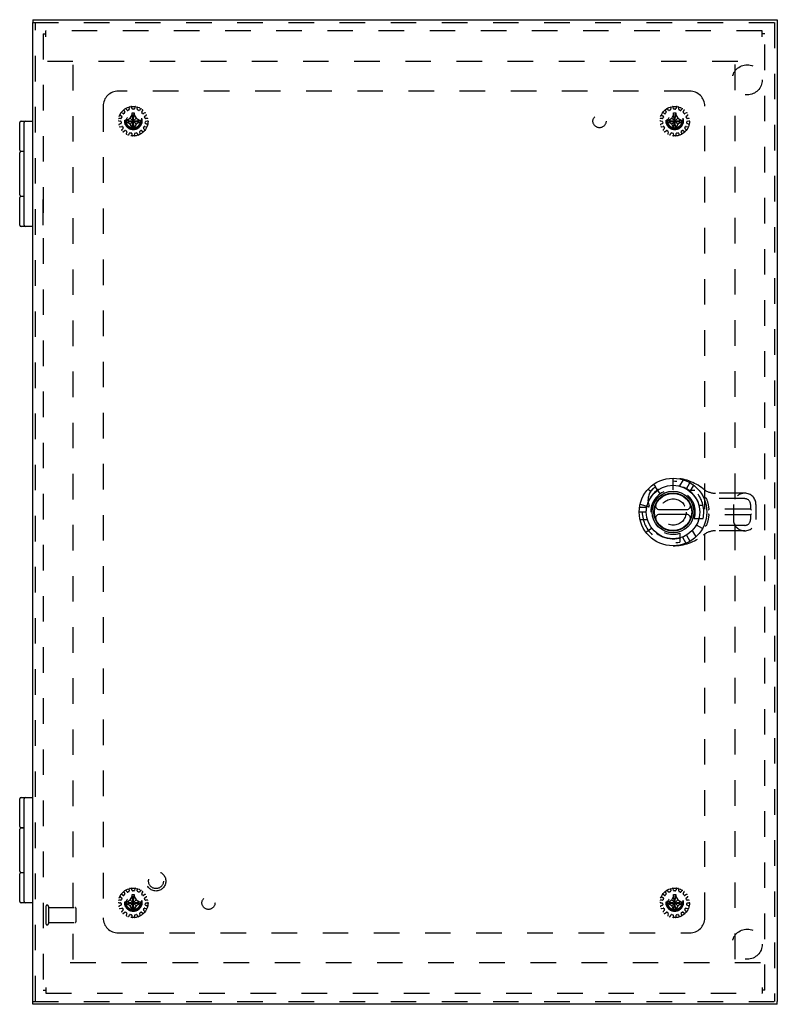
# Model space of a CAD drawing. Header units: inches. Extents: x 0 to 77.3, y 0 to 50.
# Tile 10 of 14: x 20.2 to 32.8, y 17.5 to 33.9. Entities that reach past the tile are written whole.
import ezdxf

# ---------------------------------------------------------------- set-up
doc = ezdxf.new("R2010")
doc.units = ezdxf.units.IN
doc.header["$LTSCALE"] = 4.25
doc.header["$MEASUREMENT"] = 0
doc.linetypes.add('HIDDEN', pattern=[0.2, 0.1, -0.1])
for name, color, linetype in [('DEFAULT_2', 8, 'HIDDEN'), ('DOOR_ASSEMBLY', 7, 'CONTINUOUS'), ('SUBPANEL', 7, 'CONTINUOUS')]:
    doc.layers.add(name, color=color, linetype=linetype)

msp = doc.modelspace()

# ---------------------------------------------------------------- linework, layer by layer
at = {"layer": 'DEFAULT_2', "color": 8, "linetype": 'HIDDEN'}
for p, q in [((20.625, 33.654), (20.625, 17.75)), ((20.625, 33.654), (20.673, 33.654)), ((20.673, 33.607), (20.673, 33.702)), ((32.577, 33.702), (20.673, 33.702)), ((32.577, 33.607), (32.577, 33.702)), ((32.625, 33.654), (32.577, 33.654)), ((32.625, 17.75), (32.625, 33.654)), ((20.698, 33.202), (32.552, 33.202)), ((21.125, 18.262), (21.125, 33.142)), ((32.125, 33.142), (32.125, 18.262)), ((22.054, 32.429), (22.058, 32.4)), ((22.106, 32.41), (22.098, 32.438)), ((22.153, 32.438), (22.145, 32.41)), ((22.192, 32.4), (22.196, 32.429)), ((31.054, 32.429), (31.058, 32.4)), ((31.106, 32.41), (31.098, 32.438)), ((31.153, 32.438), (31.145, 32.41)), ((31.192, 32.4), (31.196, 32.429)), ((21.909, 32.301), (21.933, 32.285)), ((21.957, 32.327), (21.931, 32.34)), ((21.937, 32.274), (21.931, 32.255)), ((21.968, 32.381), (21.984, 32.356)), ((21.982, 32.344), (21.969, 32.329)), ((22.023, 32.385), (22.004, 32.406)), ((22.053, 32.39), (22.034, 32.382)), ((22.076, 32.252), (22.107, 32.307)), ((22.107, 32.062), (22.143, 32.343)), ((22.107, 32.342), (22.107, 32.343)), ((22.143, 32.062), (22.107, 32.343)), ((22.107, 32.307), (22.107, 32.342)), ((22.107, 32.098), (22.143, 32.307)), ((22.143, 32.098), (22.107, 32.307)), ((22.135, 32.403), (22.115, 32.403)), ((22.143, 32.343), (22.143, 32.342)), ((22.143, 32.342), (22.143, 32.307)), ((22.143, 32.307), (22.175, 32.252)), ((22.216, 32.382), (22.198, 32.39)), ((22.246, 32.406), (22.228, 32.385)), ((22.267, 32.356), (22.282, 32.381)), ((22.281, 32.329), (22.268, 32.344)), ((22.319, 32.34), (22.293, 32.327)), ((22.319, 32.255), (22.313, 32.274)), ((22.317, 32.285), (22.341, 32.301)), ((30.909, 32.301), (30.933, 32.285)), ((30.957, 32.327), (30.931, 32.34)), ((30.937, 32.274), (30.931, 32.255)), ((30.968, 32.381), (30.984, 32.356)), ((30.982, 32.344), (30.969, 32.329)), ((31.023, 32.385), (31.004, 32.406)), ((31.053, 32.39), (31.034, 32.382)), ((31.076, 32.252), (31.107, 32.307)), ((31.107, 32.062), (31.143, 32.343)), ((31.107, 32.342), (31.107, 32.343)), ((31.143, 32.062), (31.107, 32.343)), ((31.107, 32.307), (31.107, 32.342)), ((31.107, 32.098), (31.143, 32.307)), ((31.143, 32.098), (31.107, 32.307)), ((31.135, 32.403), (31.115, 32.403)), ((31.143, 32.343), (31.143, 32.342)), ((31.143, 32.342), (31.143, 32.307)), ((31.143, 32.307), (31.175, 32.252)), ((31.216, 32.382), (31.198, 32.39)), ((31.246, 32.406), (31.228, 32.385)), ((31.267, 32.356), (31.282, 32.381)), ((31.281, 32.329), (31.268, 32.344)), ((31.319, 32.34), (31.293, 32.327)), ((31.319, 32.255), (31.313, 32.274)), ((31.317, 32.285), (31.341, 32.301)), ((21.888, 32.205), (21.916, 32.2)), ((21.921, 32.248), (21.892, 32.249)), ((21.92, 32.161), (21.894, 32.15)), ((21.907, 32.108), (21.935, 32.115)), ((21.924, 32.191), (21.926, 32.171)), ((21.946, 32.11), (21.956, 32.093)), ((21.985, 32.22), (22.265, 32.184)), ((21.985, 32.22), (21.986, 32.22)), ((21.985, 32.184), (22.265, 32.22)), ((21.986, 32.184), (21.985, 32.184)), ((21.986, 32.22), (22.021, 32.22)), ((22.021, 32.184), (21.986, 32.184)), ((22.021, 32.22), (22.076, 32.252)), ((22.021, 32.22), (22.23, 32.184)), ((22.021, 32.184), (22.23, 32.22)), ((22.076, 32.153), (22.021, 32.184)), ((22.076, 32.153), (22.175, 32.252)), ((22.175, 32.153), (22.076, 32.252)), ((22.107, 32.098), (22.076, 32.153)), ((22.107, 32.063), (22.107, 32.098)), ((22.175, 32.153), (22.143, 32.098)), ((22.143, 32.098), (22.143, 32.063)), ((22.175, 32.252), (22.23, 32.22)), ((22.23, 32.184), (22.175, 32.153)), ((22.23, 32.22), (22.265, 32.22)), ((22.265, 32.184), (22.23, 32.184)), ((22.265, 32.22), (22.265, 32.22)), ((22.265, 32.184), (22.265, 32.184)), ((22.294, 32.093), (22.304, 32.11)), ((22.315, 32.115), (22.343, 32.108)), ((22.324, 32.171), (22.326, 32.191)), ((22.358, 32.249), (22.329, 32.248)), ((22.357, 32.15), (22.33, 32.161)), ((22.334, 32.2), (22.363, 32.205)), ((30.888, 32.205), (30.916, 32.2)), ((30.921, 32.248), (30.892, 32.249)), ((30.92, 32.161), (30.894, 32.15)), ((30.907, 32.108), (30.935, 32.115)), ((30.924, 32.191), (30.926, 32.171)), ((30.946, 32.11), (30.956, 32.093)), ((30.985, 32.184), (31.265, 32.22)), ((30.985, 32.22), (30.986, 32.22)), ((30.985, 32.22), (31.265, 32.184)), ((30.986, 32.184), (30.985, 32.184)), ((30.986, 32.22), (31.021, 32.22)), ((31.021, 32.184), (30.986, 32.184)), ((31.021, 32.22), (31.076, 32.252)), ((31.021, 32.184), (31.23, 32.22)), ((31.021, 32.22), (31.23, 32.184)), ((31.076, 32.153), (31.021, 32.184)), ((31.076, 32.153), (31.175, 32.252)), ((31.175, 32.153), (31.076, 32.252)), ((31.107, 32.098), (31.076, 32.153)), ((31.107, 32.063), (31.107, 32.098)), ((31.175, 32.153), (31.143, 32.098)), ((31.143, 32.098), (31.143, 32.063)), ((31.175, 32.252), (31.23, 32.22)), ((31.23, 32.184), (31.175, 32.153)), ((31.23, 32.22), (31.265, 32.22)), ((31.265, 32.184), (31.23, 32.184)), ((31.265, 32.22), (31.265, 32.22)), ((31.265, 32.184), (31.265, 32.184)), ((31.294, 32.093), (31.304, 32.11)), ((31.315, 32.115), (31.343, 32.108)), ((31.324, 32.171), (31.326, 32.191)), ((31.358, 32.249), (31.329, 32.248)), ((31.357, 32.15), (31.33, 32.161)), ((31.334, 32.2), (31.363, 32.205)), ((21.955, 32.081), (21.935, 32.06)), ((21.964, 32.028), (21.987, 32.045)), ((21.999, 32.046), (22.015, 32.034)), ((22.019, 32.022), (22.009, 31.995)), ((22.049, 31.977), (22.063, 32.003)), ((22.074, 32.008), (22.093, 32.004)), ((22.101, 31.995), (22.103, 31.966)), ((22.107, 32.062), (22.107, 32.063)), ((22.143, 32.063), (22.143, 32.062)), ((22.147, 31.966), (22.149, 31.995)), ((22.157, 32.004), (22.177, 32.008)), ((22.188, 32.003), (22.201, 31.977)), ((22.241, 31.995), (22.232, 32.022)), ((22.235, 32.034), (22.251, 32.046)), ((22.263, 32.045), (22.286, 32.028)), ((22.316, 32.06), (22.296, 32.081)), ((30.955, 32.081), (30.935, 32.06)), ((30.964, 32.028), (30.987, 32.045)), ((30.999, 32.046), (31.015, 32.034)), ((31.019, 32.022), (31.009, 31.995)), ((31.049, 31.977), (31.063, 32.003)), ((31.074, 32.008), (31.093, 32.004)), ((31.101, 31.995), (31.103, 31.966)), ((31.107, 32.062), (31.107, 32.063)), ((31.143, 32.063), (31.143, 32.062)), ((31.147, 31.966), (31.149, 31.995)), ((31.157, 32.004), (31.177, 32.008)), ((31.188, 32.003), (31.201, 31.977)), ((31.241, 31.995), (31.232, 32.022)), ((31.235, 32.034), (31.251, 32.046)), ((31.263, 32.045), (31.286, 32.028)), ((31.316, 32.06), (31.296, 32.081)), ((21.957, 19.327), (21.931, 19.34)), ((21.968, 19.381), (21.984, 19.356)), ((21.982, 19.344), (21.969, 19.329)), ((22.023, 19.385), (22.004, 19.406)), ((22.053, 19.39), (22.034, 19.382)), ((22.054, 19.429), (22.058, 19.4)), ((22.106, 19.41), (22.098, 19.438)), ((22.143, 19.062), (22.107, 19.343)), ((22.107, 19.342), (22.107, 19.343)), ((22.107, 19.062), (22.143, 19.343)), ((22.107, 19.307), (22.107, 19.342)), ((22.135, 19.403), (22.115, 19.403)), ((22.143, 19.343), (22.143, 19.342)), ((22.143, 19.342), (22.143, 19.307)), ((22.153, 19.438), (22.145, 19.41)), ((22.192, 19.4), (22.196, 19.429)), ((22.216, 19.382), (22.198, 19.39)), ((22.246, 19.406), (22.228, 19.385)), ((22.267, 19.356), (22.282, 19.381)), ((22.281, 19.329), (22.268, 19.344)), ((22.319, 19.34), (22.293, 19.327)), ((30.957, 19.327), (30.931, 19.34)), ((30.968, 19.381), (30.984, 19.356)), ((30.982, 19.344), (30.969, 19.329)), ((31.023, 19.385), (31.004, 19.406)), ((31.053, 19.39), (31.034, 19.382)), ((31.054, 19.429), (31.058, 19.4)), ((31.106, 19.41), (31.098, 19.438)), ((31.143, 19.062), (31.107, 19.343)), ((31.107, 19.342), (31.107, 19.343)), ((31.107, 19.062), (31.143, 19.343)), ((31.107, 19.307), (31.107, 19.342)), ((31.135, 19.403), (31.115, 19.403)), ((31.143, 19.343), (31.143, 19.342)), ((31.143, 19.342), (31.143, 19.307)), ((31.153, 19.438), (31.145, 19.41)), ((31.192, 19.4), (31.196, 19.429)), ((31.216, 19.382), (31.198, 19.39)), ((31.246, 19.406), (31.228, 19.385)), ((31.267, 19.356), (31.282, 19.381)), ((31.281, 19.329), (31.268, 19.344)), ((31.319, 19.34), (31.293, 19.327)), ((21.888, 19.205), (21.916, 19.2)), ((21.921, 19.248), (21.892, 19.249)), ((21.92, 19.161), (21.894, 19.15)), ((21.909, 19.301), (21.933, 19.285)), ((21.924, 19.191), (21.926, 19.171)), ((21.937, 19.274), (21.931, 19.255)), ((21.985, 19.22), (22.265, 19.184)), ((21.985, 19.22), (21.986, 19.22)), ((21.985, 19.184), (22.265, 19.22)), ((21.986, 19.184), (21.985, 19.184)), ((21.986, 19.22), (22.021, 19.22)), ((22.021, 19.184), (21.986, 19.184)), ((22.021, 19.22), (22.076, 19.252)), ((22.021, 19.22), (22.23, 19.184)), ((22.021, 19.184), (22.23, 19.22)), ((22.076, 19.153), (22.021, 19.184)), ((22.076, 19.252), (22.107, 19.307)), ((22.175, 19.153), (22.076, 19.252)), ((22.076, 19.153), (22.175, 19.252)), ((22.143, 19.098), (22.107, 19.307)), ((22.107, 19.098), (22.143, 19.307)), ((22.143, 19.307), (22.175, 19.252)), ((22.175, 19.252), (22.23, 19.22)), ((22.23, 19.184), (22.175, 19.153)), ((22.23, 19.22), (22.265, 19.22)), ((22.265, 19.184), (22.23, 19.184)), ((22.265, 19.22), (22.265, 19.22)), ((22.265, 19.184), (22.265, 19.184)), ((22.319, 19.255), (22.313, 19.274)), ((22.317, 19.285), (22.341, 19.301)), ((22.324, 19.171), (22.326, 19.191)), ((22.358, 19.249), (22.329, 19.248)), ((22.357, 19.15), (22.33, 19.161)), ((22.334, 19.2), (22.363, 19.205)), ((30.888, 19.205), (30.916, 19.2)), ((30.921, 19.248), (30.892, 19.249)), ((30.92, 19.161), (30.894, 19.15)), ((30.909, 19.301), (30.933, 19.285)), ((30.924, 19.191), (30.926, 19.171)), ((30.937, 19.274), (30.931, 19.255)), ((30.985, 19.184), (31.265, 19.22)), ((30.985, 19.22), (30.986, 19.22)), ((30.985, 19.22), (31.265, 19.184)), ((30.986, 19.184), (30.985, 19.184)), ((30.986, 19.22), (31.021, 19.22)), ((31.021, 19.184), (30.986, 19.184)), ((31.021, 19.22), (31.076, 19.252)), ((31.021, 19.184), (31.23, 19.22)), ((31.021, 19.22), (31.23, 19.184)), ((31.076, 19.153), (31.021, 19.184)), ((31.076, 19.252), (31.107, 19.307)), ((31.076, 19.252), (31.175, 19.153)), ((31.076, 19.153), (31.175, 19.252)), ((31.143, 19.098), (31.107, 19.307)), ((31.107, 19.098), (31.143, 19.307)), ((31.143, 19.307), (31.175, 19.252)), ((31.175, 19.252), (31.23, 19.22)), ((31.23, 19.184), (31.175, 19.153)), ((31.23, 19.22), (31.265, 19.22)), ((31.265, 19.184), (31.23, 19.184)), ((31.265, 19.22), (31.265, 19.22)), ((31.265, 19.184), (31.265, 19.184)), ((31.319, 19.255), (31.313, 19.274)), ((31.317, 19.285), (31.341, 19.301)), ((31.324, 19.171), (31.326, 19.191)), ((31.358, 19.249), (31.329, 19.248)), ((31.357, 19.15), (31.33, 19.161)), ((31.334, 19.2), (31.363, 19.205)), ((20.673, 19.142), (20.673, 18.858)), ((20.716, 19.142), (20.716, 18.858)), ((20.716, 19.124), (21.163, 19.124)), ((21.173, 19.114), (21.173, 18.886)), ((21.907, 19.108), (21.935, 19.115)), ((21.955, 19.081), (21.935, 19.06)), ((21.946, 19.11), (21.956, 19.093)), ((21.964, 19.028), (21.987, 19.045)), ((21.999, 19.046), (22.015, 19.034)), ((22.019, 19.022), (22.009, 18.995)), ((22.049, 18.977), (22.063, 19.003)), ((22.074, 19.008), (22.093, 19.004)), ((22.107, 19.098), (22.076, 19.153)), ((22.107, 19.063), (22.107, 19.098)), ((22.107, 19.062), (22.107, 19.063)), ((22.175, 19.153), (22.143, 19.098)), ((22.143, 19.098), (22.143, 19.063)), ((22.143, 19.063), (22.143, 19.062)), ((22.157, 19.004), (22.177, 19.008)), ((22.188, 19.003), (22.201, 18.977)), ((22.241, 18.995), (22.232, 19.022)), ((22.235, 19.034), (22.251, 19.046)), ((22.263, 19.045), (22.286, 19.028)), ((22.294, 19.093), (22.304, 19.11)), ((22.316, 19.06), (22.296, 19.081)), ((22.315, 19.115), (22.343, 19.108)), ((30.907, 19.108), (30.935, 19.115)), ((30.955, 19.081), (30.935, 19.06)), ((30.946, 19.11), (30.956, 19.093)), ((30.964, 19.028), (30.987, 19.045)), ((30.999, 19.046), (31.015, 19.034)), ((31.019, 19.022), (31.009, 18.995)), ((31.049, 18.977), (31.063, 19.003)), ((31.074, 19.008), (31.093, 19.004)), ((31.107, 19.098), (31.076, 19.153)), ((31.107, 19.063), (31.107, 19.098)), ((31.107, 19.062), (31.107, 19.063)), ((31.175, 19.153), (31.143, 19.098)), ((31.143, 19.098), (31.143, 19.063)), ((31.143, 19.063), (31.143, 19.062)), ((31.157, 19.004), (31.177, 19.008)), ((31.188, 19.003), (31.201, 18.977)), ((31.241, 18.995), (31.232, 19.022)), ((31.235, 19.034), (31.251, 19.046)), ((31.263, 19.045), (31.286, 19.028)), ((31.294, 19.093), (31.304, 19.11)), ((31.316, 19.06), (31.296, 19.081)), ((31.315, 19.115), (31.343, 19.108)), ((20.716, 18.876), (21.163, 18.876)), ((22.101, 18.995), (22.103, 18.966)), ((22.147, 18.966), (22.149, 18.995)), ((31.101, 18.995), (31.103, 18.966)), ((31.147, 18.966), (31.149, 18.995)), ((32.552, 18.202), (20.698, 18.202)), ((20.625, 17.75), (20.673, 17.75)), ((20.673, 17.797), (20.673, 17.702)), ((20.673, 17.702), (32.577, 17.702)), ((32.577, 17.797), (32.577, 17.702)), ((32.625, 17.75), (32.577, 17.75))]:
    msp.add_line(p, q, dxfattribs=at)
for points in [[(22.107, 32.343), (22.113, 32.343), (22.119, 32.343), (22.125, 32.343), (22.131, 32.343), (22.137, 32.343), (22.143, 32.343)], [(31.107, 32.343), (31.113, 32.343), (31.119, 32.343), (31.125, 32.343), (31.131, 32.343), (31.137, 32.343), (31.143, 32.343)], [(21.985, 32.202), (21.985, 32.205), (21.985, 32.208), (21.985, 32.211), (21.985, 32.214), (21.985, 32.217), (21.985, 32.22)], [(21.985, 32.184), (21.985, 32.187), (21.985, 32.19), (21.985, 32.193), (21.985, 32.196), (21.985, 32.199), (21.985, 32.202)], [(22.265, 32.22), (22.266, 32.217), (22.266, 32.214), (22.266, 32.211), (22.266, 32.208), (22.266, 32.205), (22.266, 32.202)], [(22.266, 32.202), (22.266, 32.199), (22.266, 32.196), (22.266, 32.193), (22.266, 32.19), (22.266, 32.187), (22.265, 32.184)], [(30.985, 32.202), (30.985, 32.205), (30.985, 32.208), (30.985, 32.211), (30.985, 32.214), (30.985, 32.217), (30.985, 32.22)], [(30.985, 32.184), (30.985, 32.187), (30.985, 32.19), (30.985, 32.193), (30.985, 32.196), (30.985, 32.199), (30.985, 32.202)], [(31.265, 32.22), (31.266, 32.217), (31.266, 32.214), (31.266, 32.211), (31.266, 32.208), (31.266, 32.205), (31.266, 32.202)], [(31.266, 32.202), (31.266, 32.199), (31.266, 32.196), (31.266, 32.193), (31.266, 32.19), (31.266, 32.187), (31.265, 32.184)], [(22.143, 32.062), (22.137, 32.062), (22.131, 32.062), (22.125, 32.062), (22.119, 32.062), (22.113, 32.062), (22.107, 32.062)], [(31.143, 32.062), (31.137, 32.062), (31.131, 32.062), (31.125, 32.062), (31.119, 32.062), (31.113, 32.062), (31.107, 32.062)], [(22.107, 19.343), (22.113, 19.343), (22.119, 19.343), (22.125, 19.343), (22.131, 19.343), (22.137, 19.343), (22.143, 19.343)], [(31.107, 19.343), (31.113, 19.343), (31.119, 19.343), (31.125, 19.343), (31.131, 19.343), (31.137, 19.343), (31.143, 19.343)], [(21.985, 19.202), (21.985, 19.205), (21.985, 19.208), (21.985, 19.211), (21.985, 19.214), (21.985, 19.217), (21.985, 19.22)], [(21.985, 19.184), (21.985, 19.187), (21.985, 19.19), (21.985, 19.193), (21.985, 19.196), (21.985, 19.199), (21.985, 19.202)], [(22.265, 19.22), (22.266, 19.217), (22.266, 19.214), (22.266, 19.211), (22.266, 19.208), (22.266, 19.205), (22.266, 19.202)], [(22.266, 19.202), (22.266, 19.199), (22.266, 19.196), (22.266, 19.193), (22.266, 19.19), (22.266, 19.187), (22.265, 19.184)], [(30.985, 19.202), (30.985, 19.205), (30.985, 19.208), (30.985, 19.211), (30.985, 19.214), (30.985, 19.217), (30.985, 19.22)], [(30.985, 19.184), (30.985, 19.187), (30.985, 19.19), (30.985, 19.193), (30.985, 19.196), (30.985, 19.199), (30.985, 19.202)], [(31.265, 19.22), (31.266, 19.217), (31.266, 19.214), (31.266, 19.211), (31.266, 19.208), (31.266, 19.205), (31.266, 19.202)], [(31.266, 19.202), (31.266, 19.199), (31.266, 19.196), (31.266, 19.193), (31.266, 19.19), (31.266, 19.187), (31.265, 19.184)], [(22.143, 19.062), (22.137, 19.062), (22.131, 19.062), (22.125, 19.062), (22.119, 19.062), (22.113, 19.062), (22.107, 19.062)], [(31.143, 19.062), (31.137, 19.062), (31.131, 19.062), (31.125, 19.062), (31.119, 19.062), (31.113, 19.062), (31.107, 19.062)]]:
    msp.add_lwpolyline(points, dxfattribs=at)
for centre, radius in [((22.125, 32.202), 0.246), ((31.125, 32.202), 0.246), ((22.125, 32.202), 0.143), ((22.125, 32.202), 0.128), ((22.125, 32.202), 0.124), ((22.125, 32.202), 0.114), ((31.125, 32.202), 0.143), ((31.125, 32.202), 0.128), ((31.125, 32.202), 0.124), ((31.125, 32.202), 0.114), ((22.125, 19.202), 0.246), ((22.125, 19.202), 0.143), ((22.125, 19.202), 0.128), ((22.125, 19.202), 0.124), ((31.125, 19.202), 0.246), ((31.125, 19.202), 0.143), ((31.125, 19.202), 0.128), ((31.125, 19.202), 0.124), ((22.125, 19.202), 0.114), ((31.125, 19.202), 0.114)]:
    msp.add_circle(centre, radius, dxfattribs=at)
for centre, radius, start, end in [((22.064, 32.43), 0.01, 104.9326, 187.8493), ((22.088, 32.435), 0.01, 16.1507, 99.0674), ((22.162, 32.435), 0.01, 80.9326, 163.8493), ((22.186, 32.43), 0.01, 352.1507, 75.0674), ((31.064, 32.43), 0.01, 104.9326, 187.8493), ((31.088, 32.435), 0.01, 16.1507, 99.0674), ((31.162, 32.435), 0.01, 80.9326, 163.8493), ((31.186, 32.43), 0.01, 352.1507, 75.0674), ((21.915, 32.31), 0.01, 152.9326, 235.8493), ((21.927, 32.331), 0.01, 64.1507, 147.0674), ((21.928, 32.277), 0.01, 342, 55.8493), ((21.962, 32.336), 0.01, 244.1507, 318), ((21.977, 32.386), 0.01, 128.9326, 211.8493), ((21.975, 32.351), 0.01, 318, 31.8493), ((21.996, 32.4), 0.01, 40.1507, 123.0674), ((22.03, 32.391), 0.01, 220.1507, 294), ((22.048, 32.399), 0.01, 294, 7.8493), ((22.115, 32.413), 0.01, 196.1507, 270), ((22.135, 32.413), 0.01, 270, 343.8493), ((22.202, 32.399), 0.01, 172.1507, 246), ((22.22, 32.391), 0.01, 246, 319.8493), ((22.254, 32.4), 0.01, 56.9326, 139.8493), ((22.275, 32.351), 0.01, 148.1507, 222), ((22.273, 32.386), 0.01, 328.1507, 51.0674), ((22.289, 32.336), 0.01, 222, 295.8493), ((22.323, 32.277), 0.01, 124.1507, 198), ((22.323, 32.331), 0.01, 32.9326, 115.8493), ((22.335, 32.31), 0.01, 304.1507, 27.0674), ((30.915, 32.31), 0.01, 152.9326, 235.8493), ((30.927, 32.331), 0.01, 64.1507, 147.0674), ((30.928, 32.277), 0.01, 342, 55.8493), ((30.962, 32.336), 0.01, 244.1507, 318), ((30.977, 32.386), 0.01, 128.9326, 211.8493), ((30.975, 32.351), 0.01, 318, 31.8493), ((30.996, 32.4), 0.01, 40.1507, 123.0674), ((31.03, 32.391), 0.01, 220.1507, 294), ((31.048, 32.399), 0.01, 294, 7.8493), ((31.115, 32.413), 0.01, 196.1507, 270), ((31.135, 32.413), 0.01, 270, 343.8493), ((31.202, 32.399), 0.01, 172.1507, 246), ((31.22, 32.391), 0.01, 246, 319.8493), ((31.254, 32.4), 0.01, 56.9326, 139.8493), ((31.275, 32.351), 0.01, 148.1507, 222), ((31.273, 32.386), 0.01, 328.1507, 51.0674), ((31.289, 32.336), 0.01, 222, 295.8493), ((31.323, 32.277), 0.01, 124.1507, 198), ((31.323, 32.331), 0.01, 32.9326, 115.8493), ((31.335, 32.31), 0.01, 304.1507, 27.0674), ((21.89, 32.215), 0.01, 176.9326, 259.8493), ((21.892, 32.239), 0.01, 88.1507, 171.0674), ((21.897, 32.141), 0.01, 112.1507, 195.0674), ((21.905, 32.118), 0.01, 200.9326, 283.8493), ((21.914, 32.19), 0.01, 6, 79.8493), ((21.916, 32.17), 0.01, 292.1507, 6), ((21.921, 32.258), 0.01, 268.1507, 342), ((21.937, 32.105), 0.01, 30, 103.8493), ((22.313, 32.105), 0.01, 76.1507, 150), ((22.329, 32.258), 0.01, 198, 271.8493), ((22.334, 32.17), 0.01, 174, 247.8493), ((22.336, 32.19), 0.01, 100.1507, 174), ((22.346, 32.118), 0.01, 256.1507, 339.0674), ((22.353, 32.141), 0.01, 344.9326, 67.8493), ((22.358, 32.239), 0.01, 8.9326, 91.8493), ((22.361, 32.215), 0.01, 280.1507, 3.0674), ((30.89, 32.215), 0.01, 176.9326, 259.8493), ((30.892, 32.239), 0.01, 88.1507, 171.0674), ((30.897, 32.141), 0.01, 112.1507, 195.0674), ((30.905, 32.118), 0.01, 200.9326, 283.8493), ((30.914, 32.19), 0.01, 6, 79.8493), ((30.916, 32.17), 0.01, 292.1507, 6), ((30.921, 32.258), 0.01, 268.1507, 342), ((30.937, 32.105), 0.01, 30, 103.8493), ((31.313, 32.105), 0.01, 76.1507, 150), ((31.329, 32.258), 0.01, 198, 271.8493), ((31.334, 32.17), 0.01, 174, 247.8493), ((31.336, 32.19), 0.01, 100.1507, 174), ((31.346, 32.118), 0.01, 256.1507, 339.0674), ((31.353, 32.141), 0.01, 344.9326, 67.8493), ((31.358, 32.239), 0.01, 8.9326, 91.8493), ((31.361, 32.215), 0.01, 280.1507, 3.0674), ((21.942, 32.054), 0.01, 136.1507, 219.0674), ((21.958, 32.036), 0.01, 224.9326, 307.8493), ((21.947, 32.088), 0.01, 316.1507, 30), ((21.993, 32.037), 0.01, 54, 127.8493), ((22.018, 31.992), 0.01, 160.1507, 243.0674), ((22.009, 32.026), 0.01, 340.1507, 54), ((22.04, 31.982), 0.01, 248.9326, 331.8493), ((22.072, 31.998), 0.01, 78, 151.8493), ((22.091, 31.994), 0.01, 4.1507, 78), ((22.113, 31.967), 0.01, 184.1507, 267.0674), ((22.137, 31.967), 0.01, 272.9326, 355.8493), ((22.159, 31.994), 0.01, 102, 175.8493), ((22.179, 31.998), 0.01, 28.1507, 102), ((22.21, 31.982), 0.01, 208.1507, 291.0674), ((22.241, 32.026), 0.01, 126, 199.8493), ((22.232, 31.992), 0.01, 296.9326, 19.8493), ((22.257, 32.037), 0.01, 52.1507, 126), ((22.292, 32.036), 0.01, 232.1507, 315.0674), ((22.303, 32.088), 0.01, 150, 223.8493), ((22.308, 32.054), 0.01, 320.9326, 43.8493), ((30.942, 32.054), 0.01, 136.1507, 219.0674), ((30.958, 32.036), 0.01, 224.9326, 307.8493), ((30.947, 32.088), 0.01, 316.1507, 30), ((30.993, 32.037), 0.01, 54, 127.8493), ((31.018, 31.992), 0.01, 160.1507, 243.0674), ((31.009, 32.026), 0.01, 340.1507, 54), ((31.04, 31.982), 0.01, 248.9326, 331.8493), ((31.072, 31.998), 0.01, 78, 151.8493), ((31.091, 31.994), 0.01, 4.1507, 78), ((31.113, 31.967), 0.01, 184.1507, 267.0674), ((31.137, 31.967), 0.01, 272.9326, 355.8493), ((31.159, 31.994), 0.01, 102, 175.8493), ((31.179, 31.998), 0.01, 28.1507, 102), ((31.21, 31.982), 0.01, 208.1507, 291.0674), ((31.241, 32.026), 0.01, 126, 199.8493), ((31.232, 31.992), 0.01, 296.9326, 19.8493), ((31.257, 32.037), 0.01, 52.1507, 126), ((31.292, 32.036), 0.01, 232.1507, 315.0674), ((31.303, 32.088), 0.01, 150, 223.8493), ((31.308, 32.054), 0.01, 320.9326, 43.8493), ((21.927, 19.331), 0.01, 64.1507, 147.0674), ((21.962, 19.336), 0.01, 244.1507, 318), ((21.977, 19.386), 0.01, 128.9326, 211.8493), ((21.975, 19.351), 0.01, 318, 31.8493), ((21.996, 19.4), 0.01, 40.1507, 123.0674), ((22.03, 19.391), 0.01, 220.1507, 294), ((22.048, 19.399), 0.01, 294, 7.8493), ((22.064, 19.43), 0.01, 104.9326, 187.8493), ((22.088, 19.435), 0.01, 16.1507, 99.0674), ((22.115, 19.413), 0.01, 196.1507, 270), ((22.135, 19.413), 0.01, 270, 343.8493), ((22.162, 19.435), 0.01, 80.9326, 163.8493), ((22.186, 19.43), 0.01, 352.1507, 75.0674), ((22.202, 19.399), 0.01, 172.1507, 246), ((22.22, 19.391), 0.01, 246, 319.8493), ((22.254, 19.4), 0.01, 56.9326, 139.8493), ((22.275, 19.351), 0.01, 148.1507, 222), ((22.273, 19.386), 0.01, 328.1507, 51.0674), ((22.289, 19.336), 0.01, 222, 295.8493), ((22.323, 19.331), 0.01, 32.9326, 115.8493), ((30.927, 19.331), 0.01, 64.1507, 147.0674), ((30.962, 19.336), 0.01, 244.1507, 318), ((30.977, 19.386), 0.01, 128.9326, 211.8493), ((30.975, 19.351), 0.01, 318, 31.8493), ((30.996, 19.4), 0.01, 40.1507, 123.0674), ((31.03, 19.391), 0.01, 220.1507, 294), ((31.048, 19.399), 0.01, 294, 7.8493), ((31.064, 19.43), 0.01, 104.9326, 187.8493), ((31.088, 19.435), 0.01, 16.1507, 99.0674), ((31.115, 19.413), 0.01, 196.1507, 270), ((31.135, 19.413), 0.01, 270, 343.8493), ((31.162, 19.435), 0.01, 80.9326, 163.8493), ((31.186, 19.43), 0.01, 352.1507, 75.0674), ((31.202, 19.399), 0.01, 172.1507, 246), ((31.22, 19.391), 0.01, 246, 319.8493), ((31.254, 19.4), 0.01, 56.9326, 139.8493), ((31.275, 19.351), 0.01, 148.1507, 222), ((31.273, 19.386), 0.01, 328.1507, 51.0674), ((31.289, 19.336), 0.01, 222, 295.8493), ((31.323, 19.331), 0.01, 32.9326, 115.8493), ((20.695, 19.142), 0.0215, 0, 180), ((21.89, 19.215), 0.01, 176.9326, 259.8493), ((21.892, 19.239), 0.01, 88.1507, 171.0674), ((21.915, 19.31), 0.01, 152.9326, 235.8493), ((21.914, 19.19), 0.01, 6, 79.8493), ((21.916, 19.17), 0.01, 292.1507, 6), ((21.921, 19.258), 0.01, 268.1507, 342), ((21.928, 19.277), 0.01, 342, 55.8493), ((22.323, 19.277), 0.01, 124.1507, 198), ((22.329, 19.258), 0.01, 198, 271.8493), ((22.334, 19.17), 0.01, 174, 247.8493), ((22.336, 19.19), 0.01, 100.1507, 174), ((22.335, 19.31), 0.01, 304.1507, 27.0674), ((22.358, 19.239), 0.01, 8.9326, 91.8493), ((22.361, 19.215), 0.01, 280.1507, 3.0674), ((30.89, 19.215), 0.01, 176.9326, 259.8493), ((30.892, 19.239), 0.01, 88.1507, 171.0674), ((30.915, 19.31), 0.01, 152.9326, 235.8493), ((30.914, 19.19), 0.01, 6, 79.8493), ((30.916, 19.17), 0.01, 292.1507, 6), ((30.921, 19.258), 0.01, 268.1507, 342), ((30.928, 19.277), 0.01, 342, 55.8493), ((31.323, 19.277), 0.01, 124.1507, 198), ((31.329, 19.258), 0.01, 198, 271.8493), ((31.334, 19.17), 0.01, 174, 247.8493), ((31.336, 19.19), 0.01, 100.1507, 174), ((31.335, 19.31), 0.01, 304.1507, 27.0674), ((31.358, 19.239), 0.01, 8.9326, 91.8493), ((31.361, 19.215), 0.01, 280.1507, 3.0674), ((21.163, 19.114), 0.01, 0, 90), ((21.897, 19.141), 0.01, 112.1507, 195.0674), ((21.905, 19.118), 0.01, 200.9326, 283.8493), ((21.942, 19.054), 0.01, 136.1507, 219.0674), ((21.937, 19.105), 0.01, 30, 103.8493), ((21.958, 19.036), 0.01, 224.9326, 307.8493), ((21.947, 19.088), 0.01, 316.1507, 30), ((21.993, 19.037), 0.01, 54, 127.8493), ((22.018, 18.992), 0.01, 160.1507, 243.0674), ((22.009, 19.026), 0.01, 340.1507, 54), ((22.072, 18.998), 0.01, 78, 151.8493), ((22.091, 18.994), 0.01, 4.1507, 78), ((22.159, 18.994), 0.01, 102, 175.8493), ((22.179, 18.998), 0.01, 28.1507, 102), ((22.241, 19.026), 0.01, 126, 199.8493), ((22.232, 18.992), 0.01, 296.9326, 19.8493), ((22.257, 19.037), 0.01, 52.1507, 126), ((22.292, 19.036), 0.01, 232.1507, 315.0674), ((22.303, 19.088), 0.01, 150, 223.8493), ((22.313, 19.105), 0.01, 76.1507, 150), ((22.308, 19.054), 0.01, 320.9326, 43.8493), ((22.346, 19.118), 0.01, 256.1507, 339.0674), ((22.353, 19.141), 0.01, 344.9326, 67.8493), ((30.897, 19.141), 0.01, 112.1507, 195.0674), ((30.905, 19.118), 0.01, 200.9326, 283.8493), ((30.942, 19.054), 0.01, 136.1507, 219.0674), ((30.937, 19.105), 0.01, 30, 103.8493), ((30.958, 19.036), 0.01, 224.9326, 307.8493), ((30.947, 19.088), 0.01, 316.1507, 30), ((30.993, 19.037), 0.01, 54, 127.8493), ((31.018, 18.992), 0.01, 160.1507, 243.0674), ((31.009, 19.026), 0.01, 340.1507, 54), ((31.072, 18.998), 0.01, 78, 151.8493), ((31.091, 18.994), 0.01, 4.1507, 78), ((31.159, 18.994), 0.01, 102, 175.8493), ((31.179, 18.998), 0.01, 28.1507, 102), ((31.241, 19.026), 0.01, 126, 199.8493), ((31.232, 18.992), 0.01, 296.9326, 19.8493), ((31.257, 19.037), 0.01, 52.1507, 126), ((31.292, 19.036), 0.01, 232.1507, 315.0674), ((31.303, 19.088), 0.01, 150, 223.8493), ((31.313, 19.105), 0.01, 76.1507, 150), ((31.308, 19.054), 0.01, 320.9326, 43.8493), ((31.346, 19.118), 0.01, 256.1507, 339.0674), ((31.353, 19.141), 0.01, 344.9326, 67.8493), ((20.695, 18.858), 0.0215, 180, 360), ((21.163, 18.886), 0.01, 270, 360), ((22.04, 18.982), 0.01, 248.9326, 331.8493), ((22.113, 18.967), 0.01, 184.1507, 267.0674), ((22.137, 18.967), 0.01, 272.9326, 355.8493), ((22.21, 18.982), 0.01, 208.1507, 291.0674), ((31.04, 18.982), 0.01, 248.9326, 331.8493), ((31.113, 18.967), 0.01, 184.1507, 267.0674), ((31.137, 18.967), 0.01, 272.9326, 355.8493), ((31.21, 18.982), 0.01, 208.1507, 291.0674)]:
    msp.add_arc(centre, radius, start, end, dxfattribs=at)
at = {"layer": 'DOOR_ASSEMBLY', "color": 7, "linetype": 'Continuous'}
for p, q in [((20.455, 33.89), (20.455, 33.842)), ((32.83, 33.89), (32.83, 33.842)), ((20.242, 31.722), (20.242, 32.182)), ((20.262, 32.202), (20.455, 32.202)), ((20.311, 30.472), (20.311, 32.182)), ((20.238, 30.977), (20.238, 31.677)), ((20.311, 31.697), (20.258, 31.697)), ((20.262, 31.702), (20.311, 31.702)), ((20.258, 30.957), (20.311, 30.957)), ((20.311, 30.952), (20.262, 30.952)), ((20.242, 30.472), (20.242, 30.932)), ((20.455, 30.452), (20.262, 30.452)), ((30.868, 25.742), (31.326, 25.742)), ((31.326, 25.662), (30.868, 25.662)), ((20.242, 20.472), (20.242, 20.932)), ((20.262, 20.952), (20.455, 20.952)), ((20.311, 19.222), (20.311, 20.932)), ((20.238, 19.727), (20.238, 20.427)), ((20.311, 20.447), (20.258, 20.447)), ((20.262, 20.452), (20.311, 20.452)), ((20.242, 19.222), (20.242, 19.682)), ((20.258, 19.707), (20.311, 19.707)), ((20.311, 19.702), (20.262, 19.702)), ((20.455, 19.202), (20.262, 19.202)), ((20.455, 17.515), (20.455, 17.563)), ((32.83, 17.515), (32.83, 17.563))]:
    msp.add_line(p, q, dxfattribs=at)
at = {"layer": 'DOOR_ASSEMBLY', "color": 3, "linetype": 'Continuous'}
for p, q in [((20.455, 33.89), (32.83, 33.89)), ((20.455, 17.563), (20.455, 33.842)), ((32.83, 33.842), (32.83, 17.563)), ((32.83, 17.515), (20.455, 17.515))]:
    msp.add_line(p, q, dxfattribs=at)
at = {"layer": 'DOOR_ASSEMBLY', "color": 8, "linetype": 'HIDDEN'}
for p, q in [((20.455, 33.842), (32.83, 33.842)), ((20.503, 17.563), (20.503, 33.842)), ((32.782, 33.842), (32.782, 17.563)), ((20.625, 30.472), (20.625, 31.097)), ((31.092, 26.265), (31.092, 26.148)), ((31.097, 26.072), (31.097, 26.265)), ((31.263, 26.24), (31.203, 26.135)), ((30.719, 26.046), (30.681, 26.08)), ((30.775, 26.163), (30.804, 26.121)), ((30.804, 26.121), (30.8, 26.118)), ((30.885, 26.005), (30.813, 26.108)), ((31.32, 26.088), (31.378, 26.189)), ((31.462, 26.06), (31.363, 26.06)), ((31.382, 26.045), (31.441, 26.148)), ((31.637, 25.936), (31.632, 25.94)), ((31.642, 25.933), (31.637, 25.936)), ((31.648, 25.93), (31.642, 25.933)), ((31.652, 25.927), (31.648, 25.93)), ((31.653, 25.926), (31.652, 25.927)), ((31.653, 25.926), (31.653, 25.926)), ((31.654, 25.926), (31.653, 25.926)), ((31.654, 25.925), (31.654, 25.926)), ((31.654, 25.925), (31.654, 25.925)), ((31.654, 25.925), (31.654, 25.925)), ((32.288, 25.925), (31.655, 25.925)), ((31.655, 25.925), (31.655, 25.925)), ((31.655, 25.925), (31.655, 25.925)), ((32.288, 26.015), (31.802, 26.015)), ((30.658, 25.777), (30.54, 25.777)), ((30.69, 25.789), (30.549, 25.827)), ((31.597, 25.81), (31.53, 25.81)), ((31.686, 25.736), (31.682, 25.732)), ((31.689, 25.74), (31.686, 25.736)), ((31.693, 25.743), (31.689, 25.74)), ((31.696, 25.747), (31.693, 25.743)), ((32.385, 25.747), (31.697, 25.747)), ((31.697, 25.747), (31.697, 25.747)), ((32.1, 25.827), (32.1, 25.577)), ((32.385, 25.827), (32.385, 25.747)), ((32.385, 25.747), (32.4, 25.732)), ((32.475, 25.827), (32.475, 25.577)), ((30.652, 25.702), (30.535, 25.702)), ((30.549, 25.577), (30.67, 25.577)), ((31.451, 25.595), (31.597, 25.595)), ((31.687, 25.667), (31.682, 25.672)), ((31.693, 25.661), (31.687, 25.667)), ((31.693, 25.661), (31.693, 25.661)), ((31.694, 25.66), (31.693, 25.661)), ((31.694, 25.659), (31.694, 25.66)), ((31.695, 25.659), (31.694, 25.659)), ((31.695, 25.659), (31.695, 25.659)), ((31.695, 25.658), (31.695, 25.659)), ((31.695, 25.658), (31.695, 25.658)), ((32.385, 25.657), (31.696, 25.657)), ((31.696, 25.657), (31.696, 25.657)), ((32.385, 25.657), (32.4, 25.672)), ((32.385, 25.657), (32.385, 25.577)), ((30.647, 25.365), (30.741, 25.435)), ((31.48, 25.29), (31.419, 25.394)), ((31.587, 25.426), (31.485, 25.483)), ((31.634, 25.467), (31.631, 25.465)), ((31.638, 25.469), (31.634, 25.467)), ((31.642, 25.472), (31.638, 25.469)), ((31.646, 25.474), (31.642, 25.472)), ((31.65, 25.477), (31.646, 25.474)), ((31.654, 25.48), (31.65, 25.477)), ((32.288, 25.48), (31.654, 25.48)), ((31.654, 25.48), (31.654, 25.48)), ((31.654, 25.48), (31.654, 25.48)), ((31.654, 25.48), (31.654, 25.48)), ((31.654, 25.48), (31.654, 25.48)), ((32.288, 25.39), (31.802, 25.39)), ((31.208, 25.349), (31.208, 25.203)), ((31.252, 25.284), (31.311, 25.182)), ((31.32, 25.316), (31.378, 25.215)), ((20.455, 17.563), (32.83, 17.563))]:
    msp.add_line(p, q, dxfattribs=at)
for points in [[(31.654, 25.925), (31.654, 25.925), (31.654, 25.925)], [(31.655, 25.925), (31.655, 25.925), (31.654, 25.925)], [(31.655, 25.925), (31.655, 25.925), (31.655, 25.925)], [(31.697, 25.747), (31.696, 25.747), (31.696, 25.747), (31.696, 25.747)], [(31.696, 25.658), (31.696, 25.658), (31.695, 25.658)], [(31.696, 25.658), (31.696, 25.658), (31.696, 25.658)], [(31.696, 25.658), (31.696, 25.658), (31.696, 25.658), (31.696, 25.658)], [(31.696, 25.657), (31.696, 25.657), (31.696, 25.657), (31.696, 25.657), (31.696, 25.657), (31.696, 25.658)]]:
    msp.add_lwpolyline(points, dxfattribs=at)
for centre, radius in [((32.33, 32.89), 0.25), ((31.097, 25.702), 0.22), ((22.503, 19.563), 0.164), ((22.503, 19.563), 0.124), ((32.33, 18.515), 0.25)]:
    msp.add_circle(centre, radius, dxfattribs=at)
at = {"layer": 'DOOR_ASSEMBLY', "color": 7, "linetype": 'Continuous'}
for radius in [0.562, 0.445, 0.347, 0.318, 0.31]:
    msp.add_circle((31.097, 25.702), radius, dxfattribs=at)
for centre, radius, start, end in [((20.262, 32.182), 0.02, 90, 180), ((20.331, 32.182), 0.02, 90, 180), ((20.258, 31.677), 0.02, 90, 180), ((20.262, 31.722), 0.02, 180, 270), ((20.258, 30.977), 0.02, 180, 270), ((20.262, 30.932), 0.02, 90, 180), ((20.262, 30.472), 0.02, 180, 270), ((20.331, 30.472), 0.02, 180, 270), ((30.868, 25.802), 0.06, 156.4218, 270), ((31.326, 25.802), 0.06, 270, 23.5782), ((30.868, 25.602), 0.06, 90, 203.5782), ((31.326, 25.602), 0.06, 336.4218, 90), ((20.262, 20.932), 0.02, 90, 180), ((20.331, 20.932), 0.02, 90, 180), ((20.262, 20.472), 0.02, 180, 270), ((20.258, 20.427), 0.02, 90, 180), ((20.258, 19.727), 0.02, 180, 270), ((20.262, 19.682), 0.02, 90, 180), ((20.262, 19.222), 0.02, 180, 270), ((20.331, 19.222), 0.02, 180, 270)]:
    msp.add_arc(centre, radius, start, end, dxfattribs=at)
at = {"layer": 'DOOR_ASSEMBLY', "color": 8, "linetype": 'HIDDEN'}
for centre, radius, start, end in [((31.097, 25.473), 0.791, 50.9276, 90), ((31.097, 25.702), 0.511, 347.8559, 90), ((31.097, 25.702), 0.446, 13.9634, 346.0366), ((30.931, 25.903), 0.25, 129.5613, 203.6937), ((31.097, 25.702), 0.511, 125, 137.7587), ((31.097, 25.702), 0.37, 343.1097, 287.4576), ((30.791, 26.092), 0.027, 35, 71.89), ((31.802, 26.341), 0.326, 230.9276, 270), ((31.111, 25.704), 0.587, 4.2688, 22.1369), ((32.288, 25.827), 0.188, 0, 180), ((32.288, 25.827), 0.0975, 0, 90), ((30.693, 25.799), 0.01, 255, 23.6937), ((31.097, 25.702), 0.511, 180, 282.5459), ((31.111, 25.704), 0.587, 337.5875, 355.4754), ((32.288, 25.577), 0.188, 180, 360), ((32.288, 25.577), 0.0975, 270, 360), ((31.802, 25.063), 0.326, 90, 129.0724), ((31.097, 25.931), 0.791, 270, 309.0724)]:
    msp.add_arc(centre, radius, start, end, dxfattribs=at)
at = {"layer": 'SUBPANEL', "color": 8, "linetype": 'HIDDEN'}
for p, q in [((31.375, 32.702), (21.875, 32.702)), ((21.625, 32.452), (21.625, 18.952)), ((31.625, 18.952), (31.625, 32.452)), ((21.875, 18.702), (31.375, 18.702))]:
    msp.add_line(p, q, dxfattribs=at)
for centre, radius in [((22.125, 32.202), 0.141), ((29.875, 32.202), 0.109), ((31.125, 32.202), 0.141), ((22.125, 19.202), 0.141), ((31.125, 19.202), 0.141), ((23.375, 19.202), 0.109)]:
    msp.add_circle(centre, radius, dxfattribs=at)
for centre, start, end in [((21.875, 32.452), 90, 180), ((31.375, 32.452), 0, 90), ((21.875, 18.952), 180, 270), ((31.375, 18.952), 270, 360)]:
    msp.add_arc(centre, 0.25, start, end, dxfattribs=at)

doc.saveas('drawing.dxf')
